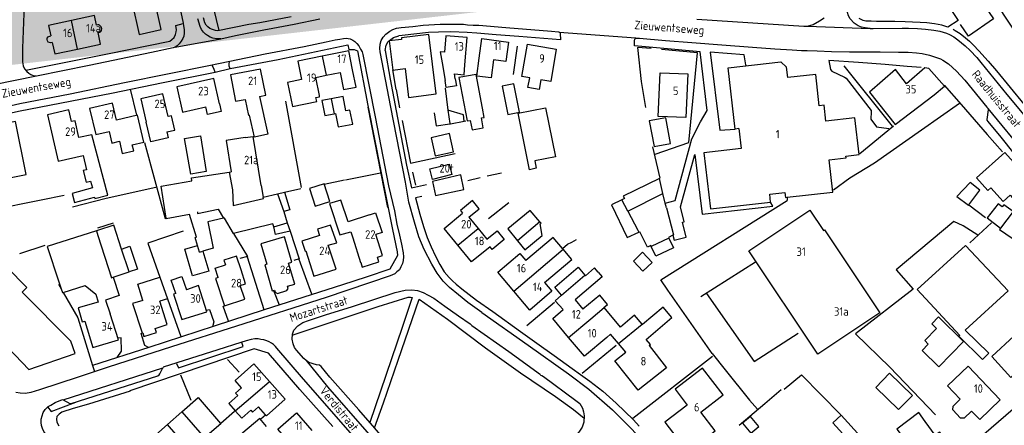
# Model space of a CAD drawing. Header units: metres. Extents: x 226218 to 240385, y 439369 to 449677.
# Tile 222 of 256: x 235309 to 235599, y 445205 to 445325. Entities that reach past the tile are written whole.
import ezdxf

# ---------------------------------------------------------------- set-up
doc = ezdxf.new("R2010")
doc.units = ezdxf.units.M
doc.header["$MEASUREMENT"] = 0
for name, color, linetype in [('BIJGEBOUW', 4, 'Continuous'), ('DAKRAND', 4, 'Continuous'), ('DAKRAND-BYG', 4, 'Continuous'), ('Goud-ontwerp', 2, 'Continuous'), ('HEG', 253, 'Continuous'), ('HEK', 253, 'Continuous'), ('HOOFDGEBOUW', 4, 'Continuous'), ('HUISNUMMER', 253, 'Continuous'), ('KANTVERH', 253, 'Continuous'), ('MUUR', 253, 'Continuous'), ('RASTER', 253, 'Continuous'), ('STRAATNAAM', 253, 'Continuous'), ('TUSSENMUUR', 253, 'Continuous')]:
    doc.layers.add(name, color=color, linetype=linetype)
doc.styles.get("Standard").update_dxf_attribs({"font": 'iso.shx'})

msp = doc.modelspace()

# ---------------------------------------------------------------- linework, layer by layer
at = {"layer": 'BIJGEBOUW'}
for points in [[(235429.59, 445280.84), (235435.31, 445282.23), (235436.06, 445279.16), (235430.34, 445277.77), (235429.59, 445280.84)], [(235499.3, 445269.41), (235501.33, 445261.41), (235501.17, 445261.34)], [(235494.78, 445258.04), (235494.67, 445258.27), (235493.7, 445257.82), (235491.39, 445262.32)], [(235501.17, 445261.34), (235499.83, 445260.7), (235499.93, 445260.5)], [(235499.93, 445260.5), (235501.38, 445257.59), (235496.18, 445255.18), (235494.78, 445258.04)]]:
    msp.add_lwpolyline(points, dxfattribs=at)
at = {"layer": 'DAKRAND'}
for p, q in [((235375.17, 445290.06), (235377.51, 445290.42)), ((235370.45, 445279.93), (235371.01, 445280.02)), ((235379.88, 445275.98), (235380.45, 445272.51)), ((235380.45, 445272.51), (235384.72, 445273.54)), ((235384.72, 445273.54), (235386.78, 445274.04)), ((235387.56, 445265.02), (235388.39, 445262.51)), ((235468.82, 445257.19), (235468.65, 445257.38)), ((235366.29, 445251.6), (235369.36, 445252.61)), ((235350.05, 445248.94), (235352.28, 445242.6)), ((235367.19, 445248.87), (235366.29, 445251.6)), ((235479.16, 445250.43), (235478.12, 445251.69)), ((235320.28, 445247.59), (235320.94, 445245.58)), ((235479.63, 445243.69), (235474.69, 445239.55)), ((235352.28, 445242.6), (235350.07, 445241.94)), ((235487.32, 445226.89), (235485.11, 445229.46))]:
    msp.add_line(p, q, dxfattribs=at)
for points in [[(235331.86, 445320.95), (235332.33, 445321.06), (235332.55, 445321.18), (235332.73, 445321.38), (235332.86, 445321.68), (235332.9, 445322.04), (235332.86, 445322.33), (235332.76, 445322.63), (235332.54, 445322.9), (235332.23, 445323.2), (235332.01, 445323.26), (235331.75, 445323.26), (235331.38, 445323.17)], [(235318.34, 445318.01), (235317.84, 445317.91), (235317.16, 445318.15), (235316.94, 445318.54), (235316.83, 445318.91), (235316.86, 445319.33), (235317.15, 445319.7), (235317.29, 445319.86), (235317.91, 445320)], [(235436.8, 445308.78), (235439.66, 445308.55), (235439.89, 445311.49)], [(235437.04, 445307.37), (235437.39, 445305.26), (235434.41, 445304.76), (235434.05, 445306.87)], [(235379.42, 445302.15), (235381.86, 445291.05), (235377.87, 445290.22), (235376.48, 445296.68), (235376.14, 445296.57)], [(235367.58, 445299.99), (235368.07, 445297.76), (235364.11, 445296.88), (235363.62, 445299.11)], [(235352.1, 445291.77), (235352.51, 445289.96), (235347.33, 445288.78), (235346, 445294.58)], [(235327.41, 445284.81), (235328.39, 445280.6), (235327.4, 445280.34), (235328.3, 445276.92), (235329.64, 445277.27), (235330.18, 445275.23), (235324.22, 445273.65), (235324.92, 445271), (235330.75, 445272.54), (235330.87, 445272.09), (235334.68, 445273.1), (235329.96, 445290.92), (235326.2, 445290.05)], [(235359.49, 445277.3), (235359.33, 445278.22), (235370.45, 445279.93)], [(235351.91, 445266.31), (235350.45, 445275.72), (235359.49, 445277.3)], [(235386.78, 445274.04), (235388.37, 445268.81), (235386.51, 445268.32)], [(235601.42, 445268.27), (235598.67, 445270.23), (235598.21, 445269.64), (235596.98, 445270.58), (235593.77, 445266.43), (235597.67, 445263.42)], [(235358.75, 445267.45), (235351.93, 445266.18), (235351.91, 445266.31)], [(235361.12, 445258.32), (235360.43, 445260.65), (235360.79, 445260.76), (235358.75, 445267.45)], [(235371.76, 445261.84), (235369.04, 445266.35), (235368.82, 445266.3)], [(235386.51, 445268.32), (235387.02, 445266.64), (235387.56, 445265.02)], [(235368.82, 445266.3), (235364.13, 445265.3), (235365.78, 445257.54), (235362.71, 445256.64)], [(235383.57, 445263.76), (235383.36, 445264.65), (235371.76, 445261.84)], [(235388.39, 445262.51), (235384.12, 445261.51), (235383.57, 445263.76)], [(235468.65, 445257.38), (235465.86, 445260.67), (235457.86, 445253.88)], [(235338.77, 445257.26), (235341.18, 445258.06), (235343.42, 445251.34), (235341.02, 445250.54)], [(235362.71, 445256.64), (235364.45, 445250.76), (235359.69, 445249.35), (235357.36, 445257.21), (235361.12, 445258.32)], [(235463.36, 445247.41), (235471.36, 445254.2), (235468.82, 445257.19)], [(235468.38, 445243.73), (235466.35, 445246.09), (235473.28, 445251.9), (235475.26, 445249.55)], [(235336.27, 445248.96), (235338.06, 445243.59), (235334.02, 445242.25), (235335.36, 445238.2)], [(235344.99, 445242.16), (235343.53, 445246.95), (235350.05, 445248.94)], [(235354.72, 445244.2), (235353.39, 445248.08), (235356.51, 445249.15), (235357.84, 445245.27)], [(235479.16, 445250.43), (235480.33, 445249.04), (235472.34, 445242.34)], [(235475.26, 445249.55), (235475.39, 445249.39), (235478.12, 445251.69)], [(235321.56, 445244.52), (235328.03, 445246.54), (235331.16, 445243.99), (235331.84, 445241.63), (235325.94, 445239.93), (235327.11, 445235.83), (235327.89, 445236.05)], [(235320.94, 445245.58), (235321.32, 445244.44), (235321.56, 445244.52)], [(235468.86, 445239.42), (235466.5, 445242.04), (235468.38, 445243.73)], [(235480.88, 445240.02), (235480.86, 445240.04), (235481.93, 445240.94), (235479.63, 445243.69)], [(235492.15, 445235.11), (235489.89, 445237.79), (235485.7, 445234.27), (235480.88, 445240.02)], [(235494.15, 445228.86), (235494.53, 445229.17), (235493.26, 445230.68), (235500.91, 445237.09), (235498.33, 445240.16), (235492.21, 445235.03), (235492.15, 445235.11)], [(235485.11, 445229.46), (235482.75, 445232.21), (235481.69, 445231.21)], [(235374.08, 445216.41), (235372.36, 445214.89), (235373.02, 445214.15), (235370.35, 445211.77), (235372.26, 445209.64)], [(235589.17, 445209.59), (235587, 445207.51), (235585.9, 445207.48), (235583.64, 445209.89), (235583.76, 445211.05), (235585.85, 445213.05)], [(235372.26, 445209.64), (235374.18, 445207.48), (235376.84, 445209.85), (235377.34, 445209.29), (235379.06, 445210.82)], [(235575.52, 445206.49), (235573.59, 445209.11), (235567.16, 445204.29), (235569.1, 445201.69)]]:
    msp.add_lwpolyline(points, dxfattribs=at)
at = {"layer": 'DAKRAND-BYG'}
for p, q in [((235443.23, 445308.67), (235438.14, 445307.72)), ((235445.1, 445298.71), (235443.23, 445308.67)), ((235404, 445302.19), (235400.48, 445301.48)), ((235439.46, 445296.75), (235434.91, 445298.14)), ((235439.65, 445294.92), (235439.46, 445296.75)), ((235498.9, 445270.81), (235498.24, 445273.64)), ((235499.3, 445269.41), (235498.9, 445270.81)), ((235462.01, 445265.29), (235459.15, 445268.63)), ((235491.11, 445262.2), (235491.39, 445262.32))]:
    msp.add_line(p, q, dxfattribs=at)
for points in [[(235438.14, 445307.72), (235440.54, 445294.96), (235441.47, 445295.14), (235442, 445292.33), (235445.3, 445292.95), (235444.75, 445295.86), (235445.61, 445296.02), (235445.1, 445298.71)], [(235450.87, 445305.16), (235452.56, 445296.84), (235455.99, 445297.54), (235454.3, 445305.85), (235450.87, 445305.16)], [(235400.48, 445301.48), (235397.78, 445300.94), (235398.67, 445296.54), (235401.41, 445297.1)], [(235401.41, 445297.1), (235401.75, 445297.17), (235402.55, 445293.19), (235406.84, 445294.06), (235406.02, 445298.14), (235404.87, 445297.9), (235404, 445302.19)], [(235458.94, 445280.62), (235455.56, 445297.21), (235463.63, 445298.85), (235466.57, 445284.42), (235460.49, 445283.18), (235460.93, 445281.03), (235458.94, 445280.62)], [(235434.91, 445298.14), (235435.44, 445294.21), (235435.46, 445294.08)], [(235500.48, 445288.34), (235499.08, 445295.89), (235494.21, 445294.99), (235495.61, 445287.44), (235500.48, 445288.34)], [(235435.46, 445294.08), (235435.64, 445294.1), (235439.65, 445294.92)], [(235362.03, 445290.54), (235363.64, 445280.11), (235359.13, 445279.32), (235357.28, 445289.8), (235362.03, 445290.54)], [(235435.34, 445291.22), (235429.92, 445290.03), (235431.1, 445284.66), (235436.52, 445285.85), (235435.34, 445291.22)], [(235439.55, 445274.81), (235438.67, 445279.15), (235430.32, 445277.18), (235431.24, 445273), (235439.55, 445274.81)], [(235498.24, 445273.64), (235497.22, 445278), (235486.55, 445272.86), (235486.87, 445272.09), (235486.1, 445271.73)], [(235400.08, 445271.26), (235398.39, 445276.48), (235394.07, 445275.08), (235395.76, 445269.86), (235400.08, 445271.26)], [(235588.75, 445276.86), (235584.86, 445272.76), (235588.28, 445270.17), (235588.36, 445270.27)], [(235588.36, 445270.27), (235591.64, 445274.55), (235588.75, 445276.86)], [(235486.1, 445271.73), (235483.1, 445270.32), (235487.68, 445260.62), (235491.11, 445262.2)], [(235459.15, 445268.63), (235452.51, 445263.21), (235455.36, 445259.71)], [(235455.36, 445259.71), (235457.56, 445257.01), (235462.71, 445261.21), (235462.07, 445264.65), (235462.39, 445264.85), (235462.01, 445265.29)], [(235492.22, 445256.3), (235489.52, 445253.72), (235492.35, 445250.76), (235495.05, 445253.34), (235492.22, 445256.3)], [(235586.83, 445230.03), (235579.46, 445237.27), (235577.44, 445235.21), (235578.85, 445233.83), (235575.38, 445230.31), (235576.42, 445229.29), (235574.6, 445227.43), (235579.52, 445222.59), (235586.83, 445230.03)], [(235565.01, 445220.74), (235571.74, 445214.2), (235567.66, 445210.01), (235560.94, 445216.56), (235565.01, 445220.74)], [(235356.53, 445209.31), (235361.35, 445213.52), (235367.92, 445205.91)], [(235358.73, 445202.49), (235356.57, 445200.63), (235352.25, 445205.58), (235356.53, 445209.31)], [(235548.27, 445206.07), (235554.1, 445199.77), (235556.55, 445202.03), (235550.72, 445208.34), (235548.27, 445206.07)], [(235367.92, 445205.91), (235367.97, 445205.85), (235363.27, 445201.79)], [(235381.47, 445204.99), (235379.46, 445207.36), (235372.62, 445201.56), (235374.59, 445199.21), (235376.79, 445201.03), (235376.84, 445200.97)], [(235526.54, 445205.04), (235524.01, 445207.98), (235521.65, 445206.02), (235524.18, 445203.08), (235526.54, 445205.04)]]:
    msp.add_lwpolyline(points, dxfattribs=at)
at = {"layer": 'Goud-ontwerp', "color": 10, "linetype": 'Continuous', "const_width": 20}
msp.add_lwpolyline([(234829.19, 444624.33), (235678.714, 445986.057), (236140.02, 445416.081), (234487.429, 445228.623)], dxfattribs=at)
at = {"layer": 'HEG'}
for p, q in [((235454.25, 445308.68), (235455.39, 445316.93)), ((235418.53, 445309.97), (235419.52, 445304.21)), ((235551.56, 445311.22), (235565.8, 445293.38)), ((235341.32, 445304.28), (235343.15, 445296.65)), ((235387.07, 445300.79), (235391.7, 445275.39)), ((235411.28, 445299.03), (235417.05, 445269.53)), ((235404.77, 445277.63), (235415.08, 445279.73)), ((235548.53, 445274.7), (235553.3, 445278.18)), ((235446.83, 445266.21), (235452.8, 445270.96)), ((235390.99, 445254.27), (235394.71, 445244.11)), ((235320.15, 445246.94), (235320.94, 445245.58)), ((235352.28, 445242.6), (235356.18, 445231.52)), ((235458.18, 445234.78), (235466.26, 445241.63)), ((235474.4, 445220.75), (235484.48, 445228.95)), ((235489.42, 445207.51), (235512.85, 445225.72)), ((235356.15, 445220.22), (235359.2, 445212.8)), ((235334.48, 445190.07), (235352.25, 445205.58))]:
    msp.add_line(p, q, dxfattribs=at)
for points in [[(235494.75, 445316.29), (235490.74, 445316.61), (235491.85, 445306.58), (235493.09, 445298.91)], [(235495.95, 445285.22), (235505.84, 445288.6), (235508.42, 445315.04), (235497.86, 445316)], [(235345.48, 445288.59), (235351.61, 445266.26), (235351.91, 445266.31)], [(235324.34, 445269.72), (235334.25, 445272.24), (235348.82, 445275.43)], [(235512.73, 445226.52), (235499.71, 445245.13), (235497.63, 445248.2), (235534.88, 445271.58)], [(235356.92, 445262.49), (235346.52, 445258.98), (235350.05, 445248.94)], [(235468.65, 445257.38), (235470.17, 445258.7), (235471.44, 445259.27), (235472.77, 445260.08)], [(235321.56, 445244.52), (235325.89, 445237.03), (235330.19, 445223)], [(235571.96, 445245.44), (235554.99, 445232.32), (235565.1, 445222.49), (235578.5, 445208.44)], [(235533.92, 445216.01), (235539.11, 445220.23), (235550.67, 445208.44)]]:
    msp.add_lwpolyline(points, dxfattribs=at)
at = {"layer": 'HEK'}
for p, q in [((235495.16, 445287.3), (235497.35, 445278.15)), ((235424.43, 445279.86), (235425.32, 445276.02)), ((235308.77, 445255.91), (235316.27, 445258.4)), ((235369.94, 445224.8), (235373.35, 445221.03))]:
    msp.add_line(p, q, dxfattribs=at)
at = {"layer": 'HOOFDGEBOUW'}
for p, q in [((235439.89, 445311.49), (235440.54, 445319.5)), ((235433.19, 445312.03), (235434.05, 445306.87)), ((235517.42, 445310.58), (235533.01, 445312.38)), ((235519.49, 445292.58), (235517.42, 445310.58)), ((235534.69, 445310.79), (235533.01, 445312.38)), ((235535.05, 445307.71), (235534.69, 445310.79)), ((235395.97, 445307.77), (235399.02, 445308.39)), ((235399.02, 445308.39), (235403.12, 445309.22)), ((235437.04, 445307.37), (235436.8, 445308.78)), ((235375.21, 445301.32), (235376.14, 445296.57)), ((235520.63, 445292.72), (235519.49, 445292.58)), ((235379.88, 445275.98), (235377.51, 445290.42)), ((235411.79, 445267.31), (235405.47, 445265.23)), ((235441.05, 445266.62), (235443.78, 445263.3)), ((235331.69, 445262.69), (235331.37, 445262.59)), ((235406.29, 445262.32), (235406.84, 445260.59)), ((235443.78, 445263.3), (235446.38, 445260.14)), ((235402.02, 445251.37), (235399.65, 445258.4)), ((235381.55, 445252.79), (235380.94, 445252.61)), ((235336.27, 445248.96), (235341.02, 445250.54)), ((235375.28, 445247.03), (235373.94, 445251.1)), ((235352.17, 445235.01), (235350.07, 445241.94)), ((235472.34, 445242.34), (235474.69, 445239.55)), ((235348.66, 445233.84), (235352.17, 445235.01)), ((235494.15, 445228.86), (235499.3, 445222.34)), ((235381.14, 445208.49), (235379.06, 445210.82))]:
    msp.add_line(p, q, dxfattribs=at)
for points in [[(235350.45, 445321.86), (235348.55, 445330.18), (235346.12, 445329.63), (235345.91, 445330.53), (235341.87, 445329.61), (235343.98, 445320.38), (235350.45, 445321.86)], [(235324.02, 445324.54), (235317.25, 445323.09), (235317.91, 445320)], [(235331.38, 445323.17), (235330.78, 445325.98), (235324.02, 445324.54)], [(235325.81, 445316.12), (235332.58, 445317.57), (235331.86, 445320.95)], [(235431.43, 445302.91), (235429.28, 445320.4), (235421.18, 445319.41), (235421.24, 445318.97), (235417.57, 445318.52), (235418.63, 445309.9), (235422.3, 445310.35), (235423.33, 445301.91), (235431.43, 445302.91)], [(235440.54, 445319.5), (235434.32, 445320), (235433.93, 445315.2), (235432.65, 445315.3), (235433.19, 445312.03)], [(235444.13, 445313.46), (235444.87, 445319.18), (235452.73, 445318.16)], [(235318.34, 445318.01), (235319.05, 445314.68), (235325.81, 445316.12)], [(235452.73, 445318.16), (235451.98, 445312.43), (235448.3, 445312.91)], [(235458.98, 445307.68), (235456.71, 445308.08), (235458.36, 445317.59), (235466.83, 445316.12)], [(235466.83, 445316.12), (235465.18, 445306.6), (235462.31, 445307.1)], [(235397.83, 445313.99), (235390.65, 445312.54), (235391.74, 445307.16)], [(235406.82, 445309.97), (235405.69, 445315.58), (235397.83, 445313.99)], [(235448.3, 445312.91), (235447.62, 445307.61), (235443.44, 445308.16), (235444.13, 445313.46)], [(235379.42, 445302.15), (235381.24, 445302.51), (235379.72, 445310.25), (235370.8, 445308.5), (235372.33, 445300.76), (235375.21, 445301.32)], [(235403.12, 445309.22), (235404.14, 445304.19), (235407.84, 445304.93), (235406.82, 445309.97)], [(235566.61, 445293.88), (235578.16, 445302.6), (235581.19, 445305.23), (235576.58, 445310.38), (235575.35, 445310.56), (235570.02, 445305.92), (235566.72, 445310.07), (235559.06, 445303.42), (235566.62, 445293.89)], [(235367.58, 445299.99), (235365.91, 445307.45), (235355.07, 445305.03), (235356.73, 445297.57), (235363.62, 445299.11)], [(235391.74, 445307.16), (235387.64, 445306.32), (235389.1, 445299.18), (235396.24, 445300.64), (235396, 445301.83), (235397.1, 445302.05), (235397.02, 445302.46), (235395.97, 445307.77)], [(235462.31, 445307.1), (235461.81, 445304.19), (235458.47, 445304.77), (235458.98, 445307.68)], [(235505.55, 445308.78), (235505.01, 445295.94), (235496.84, 445296.28), (235497.38, 445309.12), (235505.55, 445308.78)], [(235556.03, 445285.08), (235554.78, 445295.84), (235546.24, 445294.85), (235545.69, 445299.6), (235544.31, 445299.44), (235543.24, 445308.65), (235535.05, 445307.71)], [(235352.44, 445296.24), (235350.92, 445302.9), (235344.45, 445301.43), (235346, 445294.58)], [(235326.2, 445290.05), (235325.06, 445295), (235324.03, 445294.76), (235323.23, 445298.22), (235316.97, 445296.77), (235320.12, 445283.13), (235327.41, 445284.81)], [(235337.25, 445295.23), (235336.1, 445300.16), (235329.34, 445298.58), (235331.13, 445290.95), (235335.11, 445291.89)], [(235335.11, 445291.89), (235335.92, 445288.47), (235338.14, 445288.99), (235338.97, 445285.43), (235342.32, 445286.21), (235341.92, 445287.9), (235345.27, 445288.68), (235343.4, 445296.67), (235337.25, 445295.23)], [(235352.1, 445291.77), (235354.4, 445292.29), (235353.45, 445296.47), (235352.44, 445296.24)], [(235310.64, 445279.2), (235307.55, 445294.79), (235298.22, 445292.95), (235299.63, 445285.84), (235299.97, 445285.91), (235301.65, 445277.42), (235310.64, 445279.2)], [(235520.62, 445292.72), (235521.3, 445286.85), (235510.32, 445285.59), (235512.23, 445269.05), (235529.96, 445271.09)], [(235375.17, 445290.06), (235369.6, 445289.21), (235371.01, 445280.02)], [(235534.81, 445272.49), (235548.34, 445274.05), (235547.24, 445283.56), (235552.2, 445284.13), (235552.14, 445284.63), (235556.03, 445285.08)], [(235606.6, 445277.16), (235598.99, 445285.66), (235590.66, 445278.21), (235593.99, 445274.48), (235594.86, 445275.26), (235598.46, 445271.23), (235600.53, 445273.09), (235601.2, 445272.34), (235606.6, 445277.16)], [(235529.96, 445271.09), (235529.7, 445273.41), (235534.19, 445273.93), (235534.36, 445272.44), (235534.81, 445272.49)], [(235405.47, 445265.23), (235403.3, 445271.62), (235400.05, 445270.68), (235403.1, 445261.44), (235406.29, 445262.32)], [(235441.05, 445266.62), (235444.11, 445269.14), (235442.14, 445271.54), (235438.59, 445268.63), (235439.23, 445267.85)], [(235411.79, 445267.31), (235413.61, 445267.92), (235415.54, 445262.11), (235413.7, 445261.5)], [(235437.83, 445258.41), (235433.76, 445263.35), (235439.23, 445267.85)], [(235562.11, 445238.52), (235543.89, 445226.32), (235523.55, 445256.7), (235541.54, 445268.75), (235545.57, 445262.73), (235545.8, 445262.88), (235562.11, 445238.52)], [(235338.77, 445257.26), (235336.43, 445264.27), (235331.69, 445262.69)], [(235399.65, 445258.4), (235402.14, 445259.1), (235400.35, 445264.3), (235396.44, 445263.09), (235397.09, 445261.21)], [(235597.67, 445263.42), (235597.38, 445263.05), (235601.1, 445260.46)], [(235331.37, 445262.59), (235316.86, 445257.98), (235320.28, 445247.59)], [(235388.49, 445254.82), (235386.73, 445260.83), (235379.79, 445258.8), (235381.55, 445252.79)], [(235397.09, 445261.21), (235391.89, 445259.59), (235392.84, 445256.64), (235393.02, 445256.7), (235395.42, 445249.28), (235402.02, 445251.37)], [(235406.84, 445260.59), (235409.16, 445253.31), (235409.21, 445253.32)], [(235414.13, 445254.89), (235415.65, 445255.37), (235413.7, 445261.5)], [(235446.38, 445260.14), (235449.37, 445262.59), (235451.46, 445260.06), (235447.94, 445257.16), (235447.31, 445257.93)], [(235447.31, 445257.93), (235441.88, 445253.47), (235437.83, 445258.41)], [(235587.3, 445233.35), (235599.95, 445244.94), (235587.42, 445258.32), (235573.18, 445245.36), (235585.66, 445231.83), (235585.45, 445231.63), (235592.37, 445224.72), (235594.27, 445226.62), (235587.3, 445233.35)], [(235373.94, 445251.1), (235372.59, 445255.18), (235368.91, 445253.96), (235369.36, 445252.61)], [(235387.67, 445246.33), (235389.76, 445246.93), (235387.96, 445253.09), (235388.91, 445253.36), (235388.49, 445254.82)], [(235409.21, 445253.32), (235409.65, 445251.93), (235414.57, 445253.5), (235414.13, 445254.89)], [(235454.31, 445244.87), (235449.6, 445250.42), (235456.11, 445255.95), (235457.86, 445253.88)], [(235294.8, 445242.09), (235300.63, 445236.07), (235299.12, 445234.6), (235311.46, 445221.85), (235325.11, 445226.48), (235323.8, 445230.13), (235309.46, 445244.59), (235310.88, 445245.99), (235304.98, 445251.94)], [(235380.94, 445252.61), (235383.16, 445245.01), (235383.83, 445245.2)], [(235354.72, 445244.2), (235354.07, 445243.97), (235356.5, 445236.57), (235363.83, 445238.8), (235361.42, 445246.5), (235357.84, 445245.27)], [(235367.19, 445248.87), (235366.45, 445248.62), (235369.12, 445240.54), (235375.04, 445242.49), (235373.71, 445246.51), (235375.28, 445247.03)], [(235383.83, 445245.2), (235384.03, 445244.58), (235384.69, 445244.22), (235387.48, 445245.03), (235387.85, 445245.69), (235387.67, 445246.33)], [(235463.36, 445247.41), (235465.54, 445244.84), (235459.03, 445239.31), (235454.31, 445244.87)], [(235344.99, 445242.16), (235341.95, 445241.24), (235344.85, 445232.57), (235344.98, 445232.61)], [(235327.89, 445236.05), (235330.32, 445228.24), (235337.88, 445230.58), (235335.36, 445238.2)], [(235470.46, 445231.27), (235465.79, 445236.84), (235468.86, 445239.42)], [(235344.98, 445232.61), (235345.35, 445231.51), (235349.03, 445232.73), (235348.66, 445233.84)], [(235608.45, 445224.31), (235601.7, 445231.69), (235595.1, 445225.65), (235600.77, 445219.46), (235604.64, 445223), (235605.72, 445221.81), (235608.45, 445224.31)], [(235481.69, 445231.21), (235475.13, 445225.71), (235470.46, 445231.27)], [(235499.3, 445222.34), (235490.91, 445215.7), (235484.08, 445224.33), (235487.32, 445226.89)], [(235374.08, 445216.41), (235372.19, 445218.53), (235377.7, 445223.44), (235382.3, 445218.28)], [(235585.85, 445213.05), (235582.07, 445217.01), (235588.12, 445222.8), (235597.62, 445212.87), (235591.57, 445207.08), (235589.17, 445209.59)], [(235516.02, 445214.36), (235509.94, 445222.25), (235501.81, 445215.98), (235505.39, 445211.34), (235498.81, 445206.28), (235502.35, 445201.69), (235501.49, 445201.04), (235504.99, 445196.49), (235507.54, 445198.46), (235507.22, 445198.87), (235513.62, 445203.8), (235509.41, 445209.27), (235516.02, 445214.36)], [(235382.3, 445218.28), (235386.93, 445213.09), (235381.42, 445208.18), (235381.14, 445208.49)], [(235387.42, 445201.22), (235384.79, 445204.22), (235390.29, 445209.03), (235394.85, 445203.82)], [(235569.1, 445201.69), (235574.95, 445193.68), (235582.68, 445199.33), (235579.77, 445203.38), (235578.44, 445202.52), (235575.52, 445206.49)]]:
    msp.add_lwpolyline(points, dxfattribs=at)
at = {"layer": 'KANTVERH'}
for p, q in [((235467.67, 445321.14), (235490.27, 445319.38)), ((235522.73, 445311.19), (235522.69, 445311.47)), ((235375.74, 445254.96), (235380.62, 445239.45)), ((235383.49, 445245.1), (235385.18, 445240.87)), ((235321.59, 445212.89), (235350.89, 445222.33))]:
    msp.add_line(p, q, dxfattribs=at)
for points in [[(235574.42, 445340.84), (235585.2, 445324.51), (235582.18, 445322.59), (235580.43, 445323.14), (235578.29, 445323.55), (235576.03, 445323.82), (235573.98, 445323.98), (235571.72, 445324.04), (235569.56, 445324.11), (235566.6, 445324.19), (235563.64, 445324.23), (235561.18, 445324.25), (235559.63, 445324.29), (235558.02, 445324.34), (235557.22, 445324.52), (235556.03, 445325.1)], [(235540.8, 445322.83), (235559.31, 445322.19), (235557.81, 445322.34), (235556.71, 445322.52), (235555.72, 445322.95), (235554.54, 445323.74), (235553.42, 445324.98), (235552.89, 445325.9), (235552.57, 445326.86), (235552.45, 445328.02), (235552.54, 445329.32), (235552.77, 445330.42), (235552.79, 445331.02), (235553.13, 445332.22), (235553.5, 445333.01), (235554.08, 445333.95), (235554.76, 445334.83), (235555.48, 445335.41), (235556.58, 445336.02)], [(235583.72, 445321.99), (235584.31, 445321.62), (235585.79, 445320.72), (235587.36, 445319.47), (235588.54, 445318.43), (235589.76, 445317.29), (235591.27, 445315.64), (235594.09, 445312.54), (235596.47, 445309.71), (235604.57, 445299.89), (235607.09, 445296.7), (235609.52, 445293.91), (235612.14, 445290.62), (235615.1, 445287.02), (235617.04, 445284.81), (235623.49, 445288.94), (235599.13, 445325.46), (235596.01, 445330.27), (235593.37, 445328.42)], [(235310.04, 445329.17), (235309.56, 445316.41), (235309.53, 445312.35), (235309.74, 445311.22), (235310.12, 445310.29), (235310.81, 445309.53), (235311.42, 445308.98), (235311.99, 445308.68), (235312.67, 445308.38), (235313.47, 445308.26)], [(235592.92, 445329.08), (235595.66, 445325.01), (235588.28, 445319.95), (235585.86, 445323.38)], [(235354.54, 445316.65), (235367.97, 445319.12), (235366.71, 445319.15), (235365.67, 445319.34), (235364.87, 445319.66), (235364.08, 445320.09), (235363.49, 445320.55), (235362.9, 445321.07), (235362.32, 445321.89), (235361.95, 445322.71), (235361.26, 445325.04)], [(235356.19, 445326.93), (235356.9, 445323.76), (235356.98, 445322.95), (235357.2, 445321.89), (235357.17, 445320.79), (235357.09, 445319.94), (235356.77, 445319.19), (235356.3, 445318.45), (235355.72, 445317.67)], [(235388.7, 445325.65), (235379.45, 445323.81), (235376.23, 445323.3), (235367.08, 445321.45), (235366.43, 445321.62), (235365.54, 445321.85), (235364.79, 445322.17), (235364.15, 445322.65), (235363.67, 445323.16), (235363.33, 445323.87), (235362.87, 445325.29)], [(235367.97, 445319.12), (235372.32, 445320.1), (235376.71, 445320.97), (235380.7, 445321.76), (235383.28, 445322.29), (235389.59, 445323.46), (235397.12, 445325.05)], [(235508.27, 445324.93), (235539.75, 445322.86), (235540.8, 445322.83), (235542.52, 445323.39), (235544.41, 445324.44), (235545.74, 445325.35)], [(235310.59, 445309.95), (235334.62, 445314.73), (235352.99, 445318.41), (235353.6, 445318.93), (235354.22, 445319.52), (235354.65, 445320.41), (235354.87, 445321.21), (235354.89, 445321.81), (235354.77, 445323.07), (235356.9, 445323.61)], [(235444.93, 445238.58), (235440.8, 445241.56), (235438, 445243.76), (235435.35, 445245.94), (235433.5, 445247.85), (235431.76, 445250.16), (235430.13, 445252.82), (235427.94, 445257.1), (235426.34, 445260.87), (235425.01, 445265.13), (235423.38, 445271.05), (235422.39, 445276.95), (235418.06, 445299.03), (235414.97, 445315.29), (235414.85, 445316.3), (235414.93, 445317.55), (235415.21, 445318.6), (235415.85, 445319.64), (235416.63, 445320.52), (235417.76, 445321.39), (235418.63, 445321.86), (235419.74, 445322.23), (235421.15, 445322.49), (235424.53, 445322.8), (235427.6, 445323.11), (235429.26, 445323.26), (235432.58, 445323.47), (235433.59, 445323.49), (235437.2, 445323.48), (235439.46, 445323.42), (235440.67, 445323.28), (235442.32, 445323.18), (235443.98, 445323.14), (235451.94, 445322.45), (235465.42, 445321.36), (235467.47, 445321.15), (235467.77, 445321.14), (235467.92, 445320.98), (235467.96, 445320.73), (235468.06, 445318.81), (235455.78, 445319.83), (235449.07, 445320.33), (235443.45, 445320.79), (235440.55, 445320.98), (235435.78, 445321.22), (235432.11, 445321.07), (235429.2, 445320.96), (235421.44, 445320.13), (235420.43, 445320)], [(235559.31, 445322.19), (235560.22, 445322.17), (235568.71, 445322.22), (235570.56, 445322.22), (235573.28, 445322.19), (235575.58, 445322.02), (235578.03, 445321.7), (235579.78, 445321.35), (235581.77, 445320.84), (235582.67, 445320.41), (235583.9, 445319.72), (235585.13, 445318.83), (235587.29, 445317.11), (235588.71, 445315.66), (235590.71, 445313.65), (235591.87, 445312.21), (235599.53, 445302.74), (235604.53, 445296.72), (235614.57, 445284.63), (235625.68, 445271.15), (235641.06, 445252.52), (235641.49, 445251.98)], [(235301.88, 445298.57), (235308.75, 445300.05), (235323.6, 445302.98), (235339.62, 445306.28), (235364.98, 445311.42), (235381.05, 445314.67), (235392.51, 445316.9), (235398.98, 445318.22), (235401.71, 445318.79), (235403.07, 445319.05), (235404.14, 445319.27), (235404.89, 445319.3), (235405.54, 445319.23), (235406.09, 445319.11), (235406.88, 445318.74), (235407.52, 445318.32), (235408.11, 445317.75), (235408.69, 445317.03), (235409.12, 445316.11), (235409.64, 445315.29), (235409.87, 445314.48), (235413.46, 445296.15), (235417.39, 445275.9), (235419.13, 445268.51), (235419.87, 445264.57), (235420.63, 445261.34), (235421.21, 445258.71), (235421.69, 445256.18), (235421.8, 445254.97), (235421.67, 445253.92), (235421.49, 445252.97), (235421.07, 445252.03), (235420.59, 445251.19), (235419.86, 445250.51), (235419.24, 445249.92), (235417.92, 445249.36), (235399.01, 445243.03), (235372.64, 445234.6), (235353.48, 445228.48), (235334.82, 445222.45), (235326, 445219.59), (235314.54, 445215.8), (235312.01, 445215.07), (235310.49, 445214.77), (235308.88, 445214.81), (235307.64, 445215.05)], [(235416.39, 445315.65), (235416.68, 445317.25), (235417.27, 445318.39), (235418.86, 445319.55), (235420.43, 445320)], [(235498.9, 445270.81), (235501.84, 445271.58), (235506.79, 445289.67), (235509.34, 445294.72), (235511.25, 445298.03), (235509.16, 445315.28), (235497.47, 445316.36), (235489.85, 445317.03), (235489.9, 445318.54), (235489.96, 445318.99), (235490.22, 445319.28), (235490.62, 445319.32), (235491.38, 445319.35), (235498.99, 445318.67), (235506.76, 445318.05), (235515.58, 445317.34), (235524.6, 445316.67), (235531.17, 445316.23), (235536.33, 445315.93), (235539.08, 445315.7), (235540.74, 445315.65), (235543.65, 445315.57), (235547.92, 445315.44), (235553.19, 445315.29), (235556.1, 445315.31), (235556.6, 445315.29), (235562.23, 445315.28), (235567.6, 445315.22), (235570.46, 445315.24), (235572.92, 445315.02), (235574.62, 445314.77), (235576.76, 445314.3), (235578.55, 445313.75), (235580, 445313.26), (235580.69, 445312.83), (235582.32, 445311.78), (235583.59, 445310.74), (235584.77, 445309.65), (235587.15, 445306.97), (235593.7, 445298.99), (235594.04, 445298.58), (235594.02, 445298.23), (235593.64, 445295.43), (235593.68, 445295.18), (235593.92, 445294.77), (235597.76, 445290.19), (235601.64, 445285.35)], [(235355.72, 445317.67), (235355.1, 445317.08), (235354.54, 445316.65), (235353.98, 445316.46), (235347.61, 445315.14), (235329.17, 445311.26), (235313.66, 445308.15), (235301.05, 445305.6), (235282.83, 445301.91), (235267.93, 445298.9), (235259.804, 445297.321)], [(235366.28, 445309.33), (235370.71, 445310.35), (235384.87, 445313.05), (235405.38, 445317.33), (235405.7, 445316.01), (235406.1, 445316), (235407.3, 445316.02), (235408.25, 445315.59), (235411.3, 445299.53), (235415.15, 445280.23), (235418.57, 445263.05), (235419.99, 445256.48), (235420.05, 445255.33), (235417.78, 445251.37), (235410.78, 445249.02), (235403.88, 445246.76), (235380.72, 445239.39), (235366.01, 445234.55), (235346.8, 445228.33), (235330.19, 445223), (235330.76, 445221.23)], [(235416.39, 445315.65), (235417.9, 445307.22), (235419.69, 445297.93), (235422.74, 445281.97), (235424.2, 445275.29), (235428.55, 445276.27)], [(235522.69, 445311.47), (235522.19, 445314.45), (235512.19, 445315.17), (235515, 445292.24), (235519.49, 445292.58)], [(235574.35, 445310.69), (235570.19, 445311.03), (235563.67, 445311.57), (235555.81, 445312.15), (235547.08, 445312.78), (235547.56, 445310.08), (235547.95, 445309.62), (235551.76, 445307.85), (235552.21, 445307.53), (235559.57, 445298.08), (235559.55, 445297.68), (235559.44, 445295.47), (235561.18, 445293.26), (235564.79, 445292.76)], [(235297.72, 445295.45), (235308.89, 445297.93), (235335.81, 445303.18), (235351.02, 445306.25), (235366.28, 445309.33), (235366.05, 445310.08), (235365.81, 445310.64), (235365.38, 445311.5)], [(235370.69, 445310.35), (235370.63, 445310.55), (235370.45, 445311.06), (235370.46, 445311.66), (235370.59, 445312.46)], [(235581.13, 445305.49), (235586.08, 445299.82), (235593.71, 445290.97), (235598.27, 445285.92)], [(235602.28, 445284.88), (235605.34, 445284.79), (235605.54, 445284.74), (235594.04, 445298.58)], [(235501.17, 445261.34), (235501.55, 445259.84), (235505.04, 445260.79), (235503.96, 445265.14), (235504.52, 445265.23), (235503.39, 445269.73), (235507.67, 445285.1), (235509.81, 445267.53), (235530.62, 445269.84), (235529.96, 445271.09)], [(235427.19, 445272.7), (235425.32, 445272.3), (235426.59, 445267.54), (235427.74, 445263.89), (235428.75, 445260.7), (235429.92, 445257.9), (235431.2, 445255.15), (235432.49, 445252.76), (235433.83, 445250.56), (235435.24, 445248.91), (235436.21, 445247.88), (235437.29, 445246.94), (235438.96, 445245.53), (235443.28, 445242.2), (235448.1, 445238.84), (235456.27, 445233.03), (235461.09, 445229.57), (235466.21, 445225.96), (235471.52, 445222.14), (235473.93, 445220.36), (235476.69, 445218.42), (235480.57, 445215.4), (235484.43, 445211.87), (235489.57, 445207), (235491.22, 445205.09)], [(235413.41, 445204.59), (235408.64, 445209.95), (235400.13, 445219.59), (235397.51, 445222.68), (235397.02, 445223.05), (235396.17, 445223.17), (235393.88, 445223.89), (235393.09, 445224.42), (235392.4, 445225.04), (235390.32, 445227.46), (235389.69, 445228.33), (235389.27, 445229.4), (235389.05, 445230.76), (235389.1, 445232.17), (235389.53, 445233.41), (235390.68, 445234.68), (235392.11, 445235.65), (235393.83, 445236.2), (235398.85, 445237.86), (235406.76, 445240.39), (235419.34, 445244.45), (235422.27, 445245.17), (235424.23, 445245.26), (235425.98, 445245.06), (235427.63, 445244.51), (235429.11, 445243.71), (235430.74, 445242.76), (235433.94, 445240.46), (235437.97, 445237.63)], [(235389.29, 445232.01), (235401.72, 445236.12), (235414.3, 445240.33), (235423.16, 445243.08), (235423.92, 445243.11), (235424.37, 445243), (235421.45, 445234.14), (235411.85, 445206.24)], [(235370.27, 445236.03), (235368.69, 445240.45), (235369.12, 445240.54)], [(235393.09, 445224.42), (235399.45, 445216.75), (235422.58, 445190.21), (235430.55, 445180.99), (235430.36, 445181.45), (235429.65, 445184.73), (235429.43, 445185.54), (235429, 445186.26), (235428.51, 445186.88), (235413.26, 445204.65), (235415.93, 445211.95), (235420.21, 445224.53), (235426.41, 445242.48), (235434.73, 445236.62), (235445.98, 445228.15), (235456.32, 445220.82), (235466.56, 445213.9), (235471.88, 445210.02), (235475.02, 445207.45)], [(235363.67, 445239.3), (235364.65, 445239.46), (235365.9, 445235.81), (235365.56, 445234.4)], [(235437.97, 445237.58), (235441.42, 445235.22), (235441.91, 445234.8)], [(235444.93, 445238.58), (235458.57, 445228.99), (235470.37, 445220.51), (235476.37, 445216.02), (235483.42, 445209.89), (235487.57, 445205.75), (235491.57, 445201.66)], [(235441.91, 445234.8), (235452.83, 445227.1), (235462.13, 445220.3)], [(235346.67, 445228.28), (235345.61, 445228.91), (235344.5, 445232.41), (235344.85, 445232.57)], [(235337.42, 445225.39), (235338.72, 445227.16), (235338.59, 445231.13), (235337.72, 445231.04)], [(235381.51, 445230.28), (235380.66, 445230.55), (235379.81, 445230.68), (235379.01, 445230.8), (235378.06, 445230.83), (235376.95, 445230.66), (235375.48, 445230.25), (235373.86, 445229.75), (235367.07, 445227.59), (235351, 445222.48)], [(235354.89, 445223.57), (235355.51, 445222.3), (235374.58, 445228.57), (235374.16, 445229.74)], [(235416.29, 445191.55), (235404.14, 445205.56), (235392.38, 445218.96), (235384.51, 445228.13), (235384.07, 445228.6), (235383.48, 445229.17), (235382.89, 445229.59), (235382.25, 445229.96), (235381.51, 445230.28)], [(235400.96, 445205.05), (235391.29, 445215.93), (235382.05, 445226.6), (235377.82, 445227.93), (235370.57, 445225.42), (235341.15, 445215.53)], [(235316.46, 445202.77), (235315.84, 445203.61), (235315.42, 445204.48), (235315.14, 445205.34), (235315.06, 445206.19), (235315.09, 445207.15), (235315.37, 445208.14), (235315.7, 445209.14), (235316.28, 445210.08), (235317.11, 445210.91), (235317.92, 445211.28), (235319.15, 445212.05), (235321.39, 445212.94), (235321.59, 445212.89), (235323.51, 445211.83), (235323.91, 445211.76), (235349.41, 445219.91), (235349.82, 445220.2), (235350.03, 445220.5), (235350.94, 445222.28), (235351.09, 445222.42)], [(235462.21, 445220.17), (235462.52, 445220.04), (235463.02, 445219.77), (235472.61, 445212.66), (235473.74, 445211.78), (235474.55, 445210.45), (235474.87, 445209.33), (235475.04, 445208.22), (235474.98, 445206.27), (235474.49, 445204.87), (235473.49, 445203.4), (235471.73, 445201.54), (235470.65, 445200.62)], [(235341.25, 445215.48), (235328.98, 445211.57), (235324.52, 445210.29), (235321.18, 445209.23), (235320.41, 445208.7), (235319.69, 445208.02), (235319.56, 445207.17), (235319.68, 445206.26), (235320.26, 445205.24)], [(235316.89, 445210.8), (235318.02, 445209.47), (235325.29, 445212.2)], [(235592.8, 445202.74), (235601.46, 445210.28)]]:
    msp.add_lwpolyline(points, dxfattribs=at)
at = {"layer": 'MUUR'}
for p, q in [((235363.8, 445336.62), (235367.38, 445321.55)), ((235419.61, 445304.26), (235420.66, 445298.81)), ((235434.04, 445304.65), (235434.91, 445298.14)), ((235439.65, 445294.92), (235440.19, 445295.03)), ((235534.81, 445272.49), (235534.88, 445271.58)), ((235367.98, 445205.97), (235372.06, 445209.57)), ((235379.77, 445207.29), (235381.14, 445208.49))]:
    msp.add_line(p, q, dxfattribs=at)
for points in [[(235430.87, 445297.35), (235431.46, 445293.57), (235435.46, 445294.08)], [(235421.4, 445295.07), (235423.9, 445282.54), (235437, 445285.43)]]:
    msp.add_lwpolyline(points, dxfattribs=at)
at = {"layer": 'RASTER'}
for p, q in [((235556.23, 445285.37), (235566.16, 445293.52)), ((235553.3, 445278.18), (235560.52, 445282.59)), ((235440.78, 445277.43), (235444.37, 445278.33)), ((235446.5, 445278.82), (235450.64, 445279.65)), ((235386.78, 445274.04), (235391.54, 445275.1)), ((235398.46, 445276.4), (235404.42, 445277.63)), ((235588.36, 445270.27), (235593.3, 445266.57)), ((235331.79, 445263.53), (235336.36, 445264.99)), ((235588.61, 445259.12), (235595.08, 445264.96)), ((235509.45, 445243.29), (235525.52, 445253.47))]:
    msp.add_line(p, q, dxfattribs=at)
for points in [[(235560.52, 445282.59), (235574.41, 445292.38), (235585.64, 445300.24)], [(235298.59, 445270.47), (235300.3, 445268.76), (235315.05, 445271.74), (235321.83, 445273.15)], [(235590.95, 445261.23), (235591.04, 445261.31), (235586.65, 445264.1), (235583.97, 445265.33), (235566.98, 445251.11), (235571.96, 445245.44)], [(235371.76, 445261.84), (235375.84, 445255.06), (235373.61, 445254.47)], [(235388.39, 445262.51), (235391.09, 445254.37), (235389.52, 445253.91)], [(235511.04, 445244.19), (235525.12, 445224.15), (235538.07, 445232.46)], [(235512.73, 445226.52), (235516.56, 445221.74), (235523.78, 445212.74), (235526.11, 445210.11)], [(235520.65, 445205.4), (235528.22, 445211.81), (235533.11, 445215.88)]]:
    msp.add_lwpolyline(points, dxfattribs=at)
at = {"layer": 'TUSSENMUUR'}
for p, q in [((235325.81, 445316.12), (235324.02, 445324.54)), ((235397.83, 445313.99), (235399.02, 445308.39)), ((235400.48, 445301.48), (235401.41, 445297.1)), ((235370.45, 445279.93), (235371.43, 445274.68)), ((235371.43, 445274.68), (235371.61, 445270.03)), ((235380.55, 445272.1), (235380.45, 445272.51)), ((235384.72, 445273.54), (235386.51, 445268.32)), ((235487.85, 445268.42), (235498.24, 445273.64)), ((235371.61, 445270.03), (235380.55, 445272.1)), ((235487.85, 445268.42), (235486.1, 445271.73)), ((235361.1, 445268.18), (235361.13, 445267.72)), ((235361.13, 445267.72), (235367.25, 445268.97)), ((235367.25, 445268.97), (235368.82, 445266.3)), ((235487.85, 445268.42), (235490.82, 445262.78)), ((235601.42, 445268.27), (235597.67, 445263.42)), ((235383.57, 445263.76), (235387.56, 445265.02)), ((235462.01, 445265.29), (235455.36, 445259.71)), ((235437.83, 445258.41), (235443.78, 445263.3)), ((235490.82, 445262.78), (235491.11, 445262.2)), ((235361.7, 445256.34), (235361.12, 445258.32)), ((235499.93, 445260.5), (235494.78, 445258.04)), ((235341.02, 445250.54), (235338.77, 445257.26)), ((235361.7, 445256.34), (235362.71, 445256.64)), ((235454.31, 445244.87), (235468.82, 445257.19)), ((235335.76, 445248.78), (235336.27, 445248.96)), ((235468.39, 445243.72), (235475.26, 445249.55)), ((235468.39, 445243.72), (235468.38, 445243.73)), ((235477.02, 445236.77), (235480.88, 445240.02)), ((235470.46, 445231.27), (235477.02, 445236.77)), ((235485.11, 445229.46), (235492.15, 445235.11)), ((235376.71, 445213.47), (235382.3, 445218.28)), ((235372.26, 445209.64), (235376.71, 445213.47))]:
    msp.add_line(p, q, dxfattribs=at)
for points in [[(235331.37, 445262.59), (235331.73, 445261.27), (235335.76, 445248.78)], [(235356.53, 445209.31), (235363.2, 445201.73), (235363.27, 445201.79)]]:
    msp.add_lwpolyline(points, dxfattribs=at)

# ---------------------------------------------------------------- texts
at = {"layer": 'HUISNUMMER'}
for s, p in [('16', (235321.53, 445319.61)), ('14a', (235328.3, 445321.05)), ('13', (235436.9, 445315.65)), ('11', (235448.43, 445315.81)), ('17', (235402.34, 445311.98)), ('15', (235425.14, 445311.76)), ('9', (235461.77, 445312.1)), ('21', (235376.02, 445305.5)), ('19', (235393.39, 445306.44)), ('23', (235361.32, 445302.51)), ('5', (235501.17, 445302.59)), ('35', (235569.68, 445303.06)), ('25', (235348.46, 445298.74)), ('27', (235333.61, 445295.56)), ('29', (235322.12, 445290.58)), ('1', (235531.5, 445289.82)), ('21a', (235374.83, 445282.22)), ('20t', (235432.4, 445279.77)), ('20', (235438.77, 445263.33)), ('22', (235410.5, 445260.3)), ('18', (235442.83, 445258.39)), ('24', (235396.98, 445255.49)), ('31', (235537.6, 445255.23)), ('26', (235385.43, 445249.89)), ('16', (235455.21, 445250.41)), ('28', (235371, 445246)), ('14', (235459.93, 445244.85)), ('30', (235358.97, 445241.48)), ('32', (235347.12, 445238.11)), ('12', (235471.4, 445236.81)), ('31a', (235548.64, 445237.64)), ('34', (235332.85, 445233.25)), ('10', (235476.07, 445231.24)), ('8', (235491.65, 445223)), ('15', (235377.23, 445218.43)), ('10', (235589.84, 445214.94)), ('13', (235381.82, 445213.23)), ('6', (235507.39, 445209.48)), ('11', (235389.82, 445204.02))]:
    msp.add_text(s, height=2.5, dxfattribs=at).set_placement(p)
at = {"layer": 'STRAATNAAM'}
for s, rotation, p in [('Zieuwentseweg', 355.5221, (235489.76, 445322.01)), ('Raadhuisstraat', 309.358, (235589.06, 445308.61)), ('Zieuwentseweg', 10.1972, (235303.7, 445301.75)), ('Mozartstraat', 17.8189, (235388.75, 445235.75)), ('Verdistraat', 309.5193, (235396.92, 445215.49))]:
    msp.add_text(s, height=2.5, rotation=rotation, dxfattribs=at).set_placement(p)

doc.saveas('drawing.dxf')
